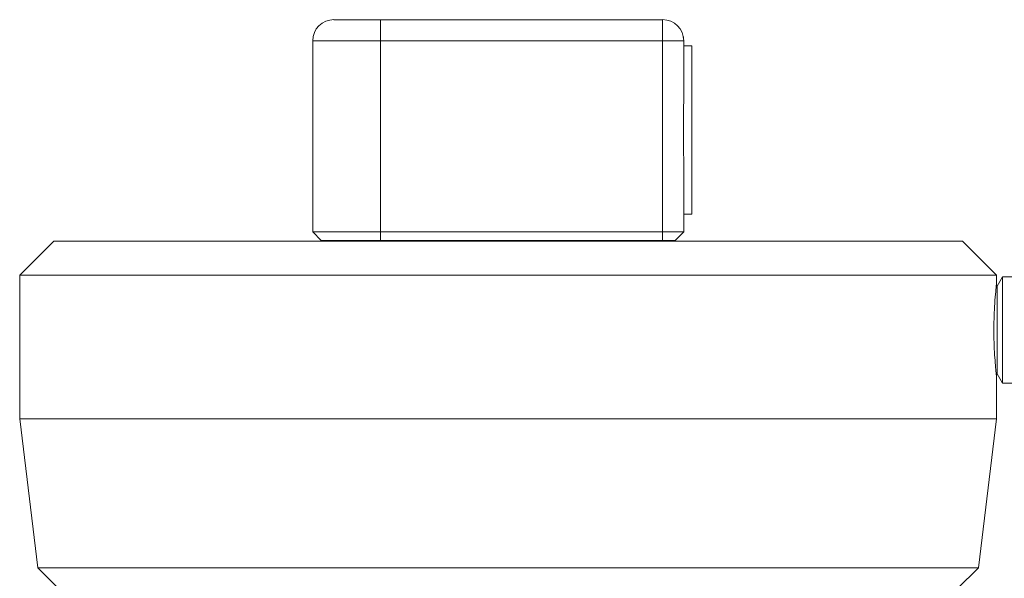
# Model space of a CAD drawing. Header units: inches. Extents: x 0.97 to 7.8, y 1.2 to 8.03.
# Tile 4 of 16: x 0.97 to 2.41, y 6.14 to 6.97. Entities that reach past the tile are written whole.
import ezdxf

# ---------------------------------------------------------------- set-up
doc = ezdxf.new("R2010")
doc.units = ezdxf.units.IN
doc.header["$MEASUREMENT"] = 0

msp = doc.modelspace()

# ---------------------------------------------------------------- linework, layer by layer
at = {"color": 7, "linetype": 'Continuous', "lineweight": 15}
for p, q in [((1.4282, 6.9663), (1.4969, 6.9663)), ((1.4969, 6.9663), (1.4969, 6.9351)), ((1.4969, 6.9663), (1.9117, 6.9663)), ((1.9117, 6.9663), (1.9117, 6.9351)), ((1.3969, 6.8078), (1.3969, 6.9351)), ((1.4969, 6.9351), (1.3969, 6.9351)), ((1.4969, 6.9351), (1.4969, 6.6538)), ((1.9117, 6.9351), (1.4969, 6.9351)), ((1.9117, 6.6538), (1.9117, 6.9351)), ((1.9117, 6.9351), (1.9429, 6.9351)), ((1.9427, 6.9412), (1.9424, 6.9407)), ((1.9427, 6.9384), (1.9427, 6.9412)), ((1.9429, 6.9351), (1.9429, 6.8448)), ((1.9549, 6.9278), (1.9429, 6.9278)), ((1.9549, 6.7349), (1.9549, 6.9278)), ((1.9427, 6.7753), (1.9427, 6.8324)), ((1.3969, 6.7999), (1.3969, 6.8078)), ((1.3969, 6.6538), (1.3969, 6.7999)), ((1.9429, 6.7628), (1.9429, 6.6538)), ((1.9549, 6.6798), (1.9549, 6.7349)), ((1.9429, 6.6798), (1.9549, 6.6798)), ((1.3969, 6.6538), (1.4969, 6.6538)), ((1.3969, 6.6538), (1.4094, 6.6413)), ((1.4969, 6.6538), (1.9117, 6.6538)), ((1.4969, 6.6538), (1.4969, 6.6413)), ((1.9117, 6.6413), (1.9117, 6.6538)), ((1.9117, 6.6538), (1.9429, 6.6538)), ((1.9304, 6.6413), (1.9429, 6.6538)), ((1.0157, 6.6401), (0.9657, 6.5901)), ((1.0157, 6.6401), (2.3532, 6.6401)), ((1.4969, 6.6413), (1.4094, 6.6413)), ((1.9117, 6.6413), (1.4969, 6.6413)), ((1.5886, 6.6413), (1.5886, 6.6401)), ((1.6123, 6.6413), (1.6123, 6.6401)), ((1.7565, 6.6401), (1.7565, 6.6413)), ((1.7803, 6.6401), (1.7803, 6.6413)), ((1.9304, 6.6413), (1.9117, 6.6413)), ((2.4032, 6.5901), (2.3532, 6.6401)), ((0.9657, 6.5901), (0.9657, 6.3785)), ((2.4032, 6.5901), (0.9657, 6.5901)), ((2.4032, 6.5762), (2.4032, 6.5901)), ((2.4122, 6.5877), (2.4044, 6.5742)), ((2.4357, 6.5877), (2.4122, 6.5877)), ((2.4122, 6.5877), (2.4122, 6.4414)), ((2.4044, 6.5742), (2.4032, 6.5762)), ((2.4044, 6.5742), (2.4044, 6.4532)), ((2.4044, 6.4532), (2.4044, 6.445)), ((2.4032, 6.4429), (2.4044, 6.445)), ((2.4032, 6.3785), (2.4032, 6.4429)), ((2.4044, 6.445), (2.4122, 6.4314)), ((2.4122, 6.4414), (2.4122, 6.4314)), ((2.4122, 6.4314), (2.4357, 6.4314)), ((0.9657, 6.3785), (0.9922, 6.1596)), ((2.4032, 6.3785), (0.9657, 6.3785)), ((2.3767, 6.1596), (2.4032, 6.3785)), ((0.9922, 6.1596), (1.0234, 6.1283)), ((2.3767, 6.1596), (0.9922, 6.1596)), ((2.3454, 6.1283), (2.3767, 6.1596))]:
    msp.add_line(p, q, dxfattribs=at)
for centre, start, end in [((1.4282, 6.9351), 90, 180), ((1.9117, 6.9351), 0, 90)]:
    msp.add_arc(centre, 0.0313, start, end, dxfattribs=at)
for points, knots in [([(1.9429, 6.8448), (1.9428, 6.8379), (1.9426, 6.8239), (1.9424, 6.8029), (1.9427, 6.7823), (1.9428, 6.7694), (1.9429, 6.7628)], [0, 0, 0, 0, 0.256019, 0.518821, 0.75725, 1, 1, 1, 1]), ([(2.4031, 6.5756), (2.4031, 6.5753), (2.403, 6.5746), (2.4018, 6.5633), (2.4004, 6.5451), (2.3995, 6.523), (2.3994, 6.5009), (2.4, 6.4809), (2.4012, 6.4636), (2.4024, 6.4504), (2.4031, 6.4431), (2.4031, 6.4437), (2.4031, 6.4439)], [0, 0, 0, 0, 0.097368, 0.21828, 0.335132, 0.44264, 0.539728, 0.631964, 0.72687, 0.829616, 0.941557, 1, 1, 1, 1])]:
    msp.add_open_spline(points, degree=3, knots=knots, dxfattribs=at)

doc.saveas('drawing.dxf')
